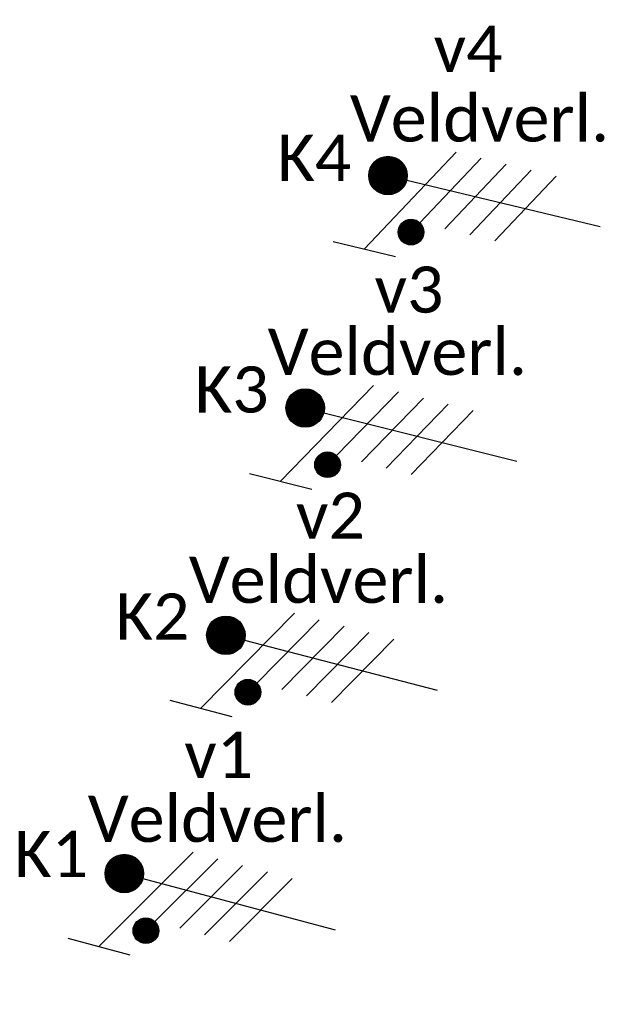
# Model space of a CAD drawing. Header units: millimetres. Extents: x -197899 to 120983, y -4228 to 45370.
# Tile 192 of 200: x 66848 to 67995, y 25583 to 27502. Entities that reach past the tile are written whole.
import ezdxf
from ezdxf.enums import TextEntityAlignment as Align

# ---------------------------------------------------------------- set-up
doc = ezdxf.new("R2010")
doc.units = ezdxf.units.MM
doc.layers.add('EL6221--', color=3, linetype='Continuous')
doc.styles.add('STABICAD-018', font='calibri.ttf', dxfattribs={"height": 180})

# ---------------------------------------------------------------- blocks, each defined once
blk = doc.blocks.new('E00082')
at = {"color": 0, "linetype": 'Continuous'}
for p, q in [((-3, 10.982), (-3, 8.482)), ((-3, 9.732), (1.5, 7.134)), ((0, 8.75), (0, 1)), ((1.5, 6.134), (-1.5, 7.866)), ((1.5, 5.134), (-1.5, 6.866)), ((1.5, 4.134), (-1.5, 5.866)), ((1.5, 3.134), (-1.5, 4.866))]:
    blk.add_line(p, q, dxfattribs=at)
blk.add_lwpolyline([(-0.375, 9.5, 0.75, 0.75, 1), (0.375, 9.5, 0.75, 0.75, 1)], format="xyseb", close=True, dxfattribs=at)
at = {"color": 0, "linetype": 'Continuous', "const_width": 0.5}
blk.add_lwpolyline([(-1.683, 8.116, 1), (-2.183, 8.116, 1)], format="xyb", close=True, dxfattribs=at)
at = {"color": 0, "linetype": 'Continuous'}
for centre, radius in [((0, 9.5), 0.75), ((-1.933, 8.116), 0.5)]:
    blk.add_circle(centre, radius, dxfattribs=at)
at = {"color": 0, "linetype": 'Continuous', "style": 'STABICAD-018'}
for tag, p in [('PANEL', (0, 16)), ('CIRCUIT', (0, 13)), ('SUBCIRCUIT', (4.5, 13)), ('ARTICLECODE', (0, 0))]:
    blk.add_attdef(tag, text='', height=1.8, dxfattribs=at).set_placement(p, align=Align.MIDDLE)
at = {"color": 0, "linetype": 'Continuous', "style": 'STABICAD-018', "flags": 1}
blk.add_attdef('POWERCODE', text='', height=1.8, dxfattribs=at).set_placement((13, 13), align=Align.MIDDLE)

msp = doc.modelspace()

# ---------------------------------------------------------------- block references
at = {"layer": 'EL6221--', "linetype": 'Continuous'}
ref = msp.add_blockref('E00082', (68026.6, 27087.1), dxfattribs=dict(at, xscale=50, yscale=50, rotation=76.4937227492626))
ref.add_attrib('ARTICLECODE', 'Veldverl.', dxfattribs={"layer": '0', "color": 7, "linetype": 'ByBlock', "height": 90, "style": 'STABICAD-018'}).set_placement((67743, 27312.4), align=Align.MIDDLE)
ref.add_attrib('CIRCUIT', 'K4', dxfattribs={"layer": '0', "color": 7, "linetype": 'ByBlock', "height": 90, "style": 'STABICAD-018'}).set_placement((67421.3, 27232.5), align=Align.MIDDLE)
ref.add_attrib('SUBCIRCUIT', 'v4', dxfattribs={"layer": '0', "color": 7, "linetype": 'ByBlock', "height": 90, "style": 'STABICAD-018'}).set_placement((67720.6, 27445.1), align=Align.MIDDLE)
ref = msp.add_blockref('E00082', (67864.1, 26629.2), dxfattribs=dict(at, xscale=50, yscale=50, rotation=75.85923856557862))
ref.add_attrib('ARTICLECODE', 'Veldverl.', dxfattribs={"layer": '0', "color": 7, "linetype": 'ByBlock', "height": 90, "style": 'STABICAD-018'}).set_placement((67583, 26857.6), align=Align.MIDDLE)
ref.add_attrib('CIRCUIT', 'K3', dxfattribs={"layer": '0', "color": 7, "linetype": 'ByBlock', "height": 90, "style": 'STABICAD-018'}).set_placement((67260.5, 26781.3), align=Align.MIDDLE)
ref.add_attrib('SUBCIRCUIT', 'v3', dxfattribs={"layer": '0', "color": 7, "linetype": 'ByBlock', "height": 90, "style": 'STABICAD-018'}).set_placement((67605.6, 26975.9), align=Align.MIDDLE)
ref = msp.add_blockref('E00082', (67708.9, 26183.2), dxfattribs=dict(at, xscale=50, yscale=50, rotation=75.46751579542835))
ref.add_attrib('ARTICLECODE', 'Veldverl.', dxfattribs={"layer": '0', "color": 7, "linetype": 'ByBlock', "height": 90, "style": 'STABICAD-018'}).set_placement((67429.4, 26413.5), align=Align.MIDDLE)
ref.add_attrib('CIRCUIT', 'K2', dxfattribs={"layer": '0', "color": 7, "linetype": 'ByBlock', "height": 90, "style": 'STABICAD-018'}).set_placement((67106.3, 26339.4), align=Align.MIDDLE)
ref.add_attrib('SUBCIRCUIT', 'v2', dxfattribs={"layer": '0', "color": 7, "linetype": 'ByBlock', "height": 90, "style": 'STABICAD-018'}).set_placement((67452.6, 26535.9), align=Align.MIDDLE)
ref = msp.add_blockref('E00082', (67510.3, 25715.3), dxfattribs=dict(at, xscale=50, yscale=50, rotation=75.01821099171))
ref.add_attrib('ARTICLECODE', 'Veldverl.', dxfattribs={"layer": '0', "color": 7, "linetype": 'ByBlock', "height": 90, "style": 'STABICAD-018'}).set_placement((67232.7, 25947.8), align=Align.MIDDLE)
ref.add_attrib('CIRCUIT', 'K1', dxfattribs={"layer": '0', "color": 7, "linetype": 'ByBlock', "height": 90, "style": 'STABICAD-018'}).set_placement((66909, 25876.3), align=Align.MIDDLE)
ref.add_attrib('SUBCIRCUIT', 'v1', dxfattribs={"layer": '0', "color": 7, "linetype": 'ByBlock', "height": 90, "style": 'STABICAD-018'}).set_placement((67235.2, 26069.6), align=Align.MIDDLE)

doc.saveas('drawing.dxf')
